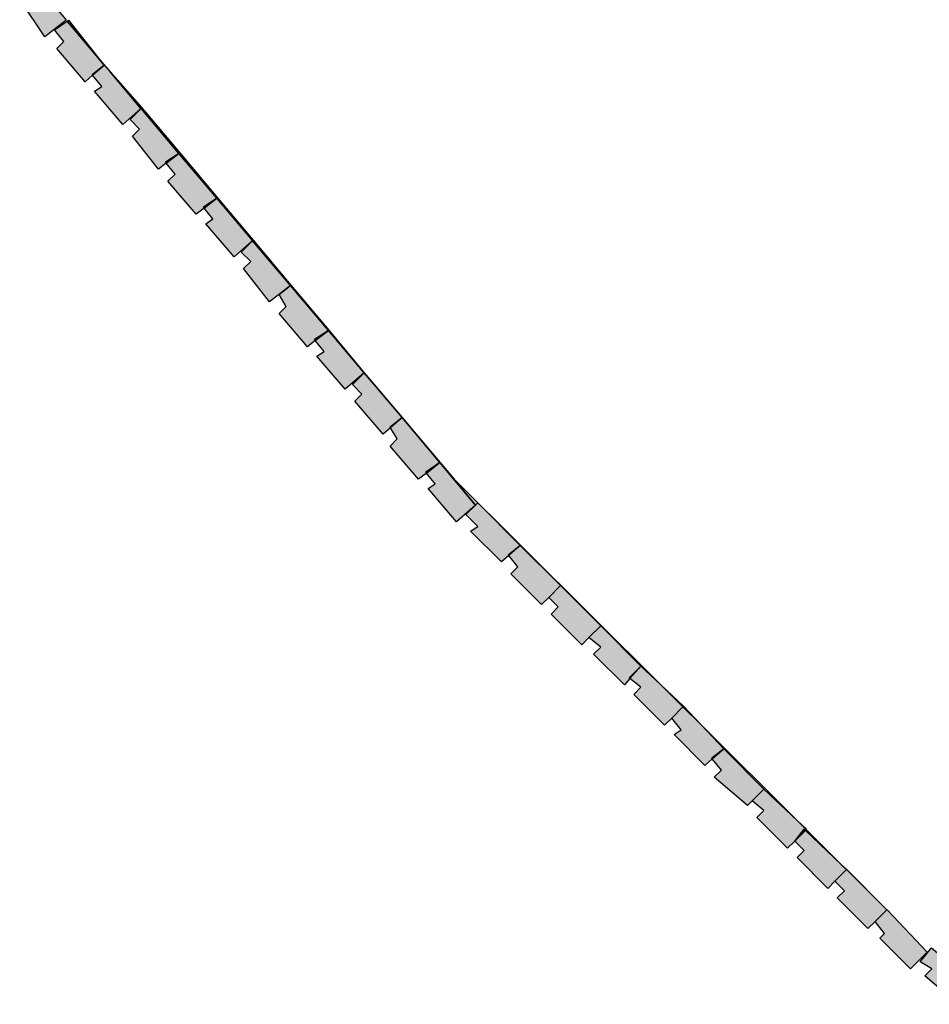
# Model space of a CAD drawing. Header units: millimetres. Extents: x -4985 to 43235, y -185 to 35000.
# Tile 3 of 13: x 12958 to 13343, y 7482 to 7898. Entities that reach past the tile are written whole.
import ezdxf

# ---------------------------------------------------------------- set-up
doc = ezdxf.new("R2010")
doc.units = ezdxf.units.MM
doc.layers.add('A-MURI-NUOVI', color=40, linetype='Continuous')

msp = doc.modelspace()

# ---------------------------------------------------------------- hatches: boundary and pattern name
at = {"layer": 'A-MURI-NUOVI'}
for points in [[(12959, 7906), (12962, 7909), (12958.33, 7913.59), (12963.5, 7917.61), (12973, 7904), (12977.66, 7898.48), (12978, 7898), (12969, 7891), (12959, 7906)], [(12974, 7886), (12977, 7889), (12973, 7894), (12978.41, 7897.6), (12992.22, 7881.25), (12994, 7879), (12989, 7875), (12989.18, 7874.78), (12986, 7872), (12974, 7886)], [(12978.41, 7897.6), (12979, 7898), (12992.22, 7881.25), (12978.41, 7897.6)], [(12994, 7879), (12992.22, 7881.25), (12996.53, 7876.15), (12994, 7879)], [(12994, 7879), (12989.18, 7874.78), (12989, 7875), (12994, 7879)], [(12989.18, 7874.78), (12994, 7879), (12996.53, 7876.15), (13009.62, 7860.67), (13002, 7854), (12990, 7868), (12993, 7870), (12989.18, 7874.78)], [(13010, 7861), (13009.62, 7860.67), (12996.53, 7876.15), (13010, 7861)], [(13006, 7849), (13009, 7852), (13005, 7856), (13009.64, 7860.64), (13025.61, 7841.74), (13020, 7838), (13020.33, 7837.59), (13017, 7835), (13006, 7849)], [(13010, 7861), (13009.64, 7860.64), (13009.62, 7860.67), (13010, 7861)], [(13009.64, 7860.64), (13010, 7861), (13026, 7842), (13025.61, 7841.74), (13009.64, 7860.64)], [(13026, 7842), (13025.63, 7841.71), (13025.61, 7841.74), (13026, 7842)], [(13025.63, 7841.71), (13026, 7842), (13042, 7823), (13041.64, 7822.76), (13025.63, 7841.71)], [(13025.63, 7841.71), (13020.33, 7837.59), (13020, 7838), (13025.61, 7841.74), (13025.63, 7841.71)], [(13020.33, 7837.59), (13025.63, 7841.71), (13041.64, 7822.76), (13036, 7819), (13036.33, 7818.59), (13033, 7816), (13021, 7830), (13024, 7833), (13020.33, 7837.59)], [(13036, 7819), (13041.64, 7822.76), (13041.67, 7822.74), (13036.33, 7818.59), (13036, 7819)], [(13037, 7812), (13040, 7814), (13036.33, 7818.59), (13041.67, 7822.74), (13056.8, 7804.83), (13049, 7798), (13037, 7812)], [(13041.64, 7822.76), (13042, 7823), (13041.67, 7822.74), (13041.64, 7822.76)], [(13057, 7805), (13056.8, 7804.83), (13041.67, 7822.74), (13042, 7823), (13057, 7805)], [(13053, 7793), (13056, 7796), (13052, 7800), (13056.81, 7804.81), (13072.83, 7785.86), (13064, 7779), (13053, 7793)], [(13056.8, 7804.83), (13057, 7805), (13056.81, 7804.81), (13056.8, 7804.83)], [(13056.81, 7804.81), (13057, 7805), (13073, 7786), (13072.83, 7785.86), (13056.81, 7804.81)], [(13088.85, 7766.9), (13083, 7763), (13083.33, 7762.59), (13080, 7760), (13068, 7774), (13071, 7777), (13068, 7782), (13072.83, 7785.86), (13088.85, 7766.9)], [(13089, 7767), (13088.85, 7766.9), (13072.83, 7785.86), (13073, 7786), (13089, 7767)], [(13072.83, 7785.86), (13073, 7786), (13072.83, 7785.86), (13072.83, 7785.86)], [(13083, 7763), (13088.85, 7766.9), (13088.86, 7766.89), (13083.33, 7762.59), (13083, 7763)], [(13084, 7756), (13087, 7758), (13083.33, 7762.59), (13088.86, 7766.89), (13103.99, 7748.99), (13096, 7742), (13084, 7756)], [(13088.85, 7766.9), (13089, 7767), (13088.86, 7766.89), (13088.85, 7766.9)], [(13104, 7749), (13103.99, 7748.99), (13088.86, 7766.89), (13089, 7767), (13104, 7749)], [(13100, 7737), (13103, 7740), (13099, 7744), (13103.99, 7748.99), (13111.27, 7740.36), (13120, 7730), (13115, 7726), (13115.15, 7725.75), (13112, 7723), (13100, 7737)], [(13103.99, 7748.99), (13104, 7749), (13111.27, 7740.36), (13103.99, 7748.99)], [(13104, 7749), (13103.99, 7748.99), (13103.99, 7748.99), (13104, 7749)], [(13120, 7730), (13111.27, 7740.36), (13142, 7704), (13229.46, 7617.01), (13221, 7625), (13204, 7642), (13187, 7659), (13170, 7676), (13152, 7694), (13151, 7693), (13136, 7711), (13120, 7730)], [(13115.15, 7725.75), (13120, 7730), (13136, 7711), (13130, 7707), (13130.33, 7706.59), (13127, 7704), (13115, 7718), (13118, 7721), (13115.15, 7725.75)], [(13120, 7730), (13115.15, 7725.75), (13115, 7726), (13120, 7730)], [(13136, 7711), (13130.33, 7706.59), (13130, 7707), (13136, 7711)], [(13130.33, 7706.59), (13136, 7711), (13151, 7693), (13143, 7686), (13131, 7700), (13134, 7702), (13130.33, 7706.59)], [(13149, 7682), (13152, 7684), (13147, 7689), (13151, 7693), (13152, 7694), (13170, 7676), (13165, 7672), (13165.18, 7671.78), (13162, 7669), (13149, 7682)], [(13170, 7676), (13165.18, 7671.78), (13165, 7672), (13170, 7676)], [(13165.18, 7671.78), (13170, 7676), (13187, 7659), (13182, 7654), (13179, 7651), (13166, 7664), (13169, 7667), (13165.18, 7671.78)], [(13183, 7647), (13186, 7650), (13182, 7654), (13187, 7659), (13204, 7642), (13199, 7637), (13196, 7634), (13183, 7647)], [(13199, 7637), (13204, 7642), (13221, 7625), (13216, 7620), (13216.37, 7619.71), (13214, 7617), (13201, 7630), (13204, 7633), (13199, 7637)], [(13216, 7620), (13221, 7625), (13216.37, 7619.71), (13216, 7620)], [(13238.76, 7607.76), (13234, 7603), (13231, 7600), (13218, 7613), (13221, 7616), (13216.37, 7619.71), (13221, 7625), (13229.46, 7617.01), (13238.76, 7607.76)], [(13239, 7608), (13238.76, 7607.76), (13229.46, 7617.01), (13239, 7608)], [(13235, 7596), (13238, 7598), (13234, 7603), (13238.76, 7607.76), (13246.45, 7600.11), (13256, 7590), (13251, 7586), (13251.18, 7585.78), (13248, 7583), (13235, 7596)], [(13238.76, 7607.76), (13239, 7608), (13246.45, 7600.11), (13238.76, 7607.76)], [(13256, 7590), (13246.45, 7600.11), (13287.04, 7559.74), (13273, 7573), (13256, 7590)], [(13256, 7590), (13251.18, 7585.78), (13251, 7586), (13256, 7590)], [(13251.18, 7585.78), (13256, 7590), (13273, 7573), (13268, 7568), (13266, 7566), (13252, 7578), (13255, 7581), (13251.18, 7585.78)], [(13270, 7561), (13273, 7564), (13268, 7568), (13273, 7573), (13287.04, 7559.74), (13290.9, 7555.9), (13290.51, 7555.51), (13290, 7556), (13286, 7551), (13283, 7548), (13270, 7561)], [(13291, 7556), (13290.9, 7555.9), (13287.04, 7559.74), (13291, 7556)], [(13290.51, 7555.51), (13286, 7551), (13290, 7556), (13290.51, 7555.51)], [(13286, 7551), (13290.51, 7555.51), (13305.86, 7541.02), (13307.95, 7538.95), (13303, 7534), (13300, 7531), (13287, 7544), (13290, 7547), (13286, 7551)], [(13290.51, 7555.51), (13290.9, 7555.9), (13305.86, 7541.02), (13290.51, 7555.51)], [(13303, 7534), (13307.95, 7538.95), (13324.99, 7521.99), (13320, 7517), (13317, 7514), (13304, 7527), (13307, 7530), (13303, 7534)], [(13308, 7539), (13307.95, 7538.95), (13305.86, 7541.02), (13308, 7539)], [(13307.95, 7538.95), (13308, 7539), (13325, 7522), (13324.99, 7521.99), (13307.95, 7538.95)], [(13320, 7517), (13324.99, 7521.99), (13325.25, 7521.73), (13342, 7504), (13335, 7497), (13322, 7510), (13324, 7512), (13320, 7517)], [(13324.99, 7521.99), (13325, 7522), (13325.25, 7521.73), (13324.99, 7521.99)], [(13341, 7494), (13344, 7497), (13339, 7500), (13343.86, 7505.83), (13349.06, 7501.5), (13362, 7490), (13355, 7482), (13341, 7494)]]:
    msp.add_hatch(color=40, dxfattribs=at).paths.add_polyline_path(points)

# ---------------------------------------------------------------- linework, layer by layer
for points in [[(12959, 7906), (12962, 7909), (12958.33, 7913.59), (12963.5, 7917.61), (12973, 7904), (12977.66, 7898.48), (12978, 7898), (12969, 7891), (12959, 7906)], [(12974, 7886), (12977, 7889), (12973, 7894), (12978.41, 7897.6), (12992.22, 7881.25), (12994, 7879), (12989, 7875), (12989.18, 7874.78), (12986, 7872), (12974, 7886)], [(12978.41, 7897.6), (12979, 7898), (12992.22, 7881.25), (12978.41, 7897.6)], [(12994, 7879), (12992.22, 7881.25), (12996.53, 7876.15), (12994, 7879)], [(12994, 7879), (12989.18, 7874.78), (12989, 7875), (12994, 7879)], [(12989.18, 7874.78), (12994, 7879), (12996.53, 7876.15), (13009.62, 7860.67), (13002, 7854), (12990, 7868), (12993, 7870), (12989.18, 7874.78)], [(13010, 7861), (13009.62, 7860.67), (12996.53, 7876.15), (13010, 7861)], [(13006, 7849), (13009, 7852), (13005, 7856), (13009.64, 7860.64), (13025.61, 7841.74), (13020, 7838), (13020.33, 7837.59), (13017, 7835), (13006, 7849)], [(13010, 7861), (13009.64, 7860.64), (13009.62, 7860.67), (13010, 7861)], [(13009.64, 7860.64), (13010, 7861), (13026, 7842), (13025.61, 7841.74), (13009.64, 7860.64)], [(13026, 7842), (13025.63, 7841.71), (13025.61, 7841.74), (13026, 7842)], [(13025.63, 7841.71), (13026, 7842), (13042, 7823), (13041.64, 7822.76), (13025.63, 7841.71)], [(13025.63, 7841.71), (13020.33, 7837.59), (13020, 7838), (13025.61, 7841.74), (13025.63, 7841.71)], [(13020.33, 7837.59), (13025.63, 7841.71), (13041.64, 7822.76), (13036, 7819), (13036.33, 7818.59), (13033, 7816), (13021, 7830), (13024, 7833), (13020.33, 7837.59)], [(13036, 7819), (13041.64, 7822.76), (13041.67, 7822.74), (13036.33, 7818.59), (13036, 7819)], [(13037, 7812), (13040, 7814), (13036.33, 7818.59), (13041.67, 7822.74), (13056.8, 7804.83), (13049, 7798), (13037, 7812)], [(13041.64, 7822.76), (13042, 7823), (13041.67, 7822.74), (13041.64, 7822.76)], [(13057, 7805), (13056.8, 7804.83), (13041.67, 7822.74), (13042, 7823), (13057, 7805)], [(13053, 7793), (13056, 7796), (13052, 7800), (13056.81, 7804.81), (13072.83, 7785.86), (13064, 7779), (13053, 7793)], [(13056.8, 7804.83), (13057, 7805), (13056.81, 7804.81), (13056.8, 7804.83)], [(13056.81, 7804.81), (13057, 7805), (13073, 7786), (13072.83, 7785.86), (13056.81, 7804.81)], [(13088.85, 7766.9), (13083, 7763), (13083.33, 7762.59), (13080, 7760), (13068, 7774), (13071, 7777), (13068, 7782), (13072.83, 7785.86), (13088.85, 7766.9)], [(13089, 7767), (13088.85, 7766.9), (13072.83, 7785.86), (13073, 7786), (13089, 7767)], [(13072.83, 7785.86), (13073, 7786), (13072.83, 7785.86), (13072.83, 7785.86)], [(13083, 7763), (13088.85, 7766.9), (13088.86, 7766.89), (13083.33, 7762.59), (13083, 7763)], [(13084, 7756), (13087, 7758), (13083.33, 7762.59), (13088.86, 7766.89), (13103.99, 7748.99), (13096, 7742), (13084, 7756)], [(13088.85, 7766.9), (13089, 7767), (13088.86, 7766.89), (13088.85, 7766.9)], [(13104, 7749), (13103.99, 7748.99), (13088.86, 7766.89), (13089, 7767), (13104, 7749)], [(13100, 7737), (13103, 7740), (13099, 7744), (13103.99, 7748.99), (13111.27, 7740.36), (13120, 7730), (13115, 7726), (13115.15, 7725.75), (13112, 7723), (13100, 7737)], [(13103.99, 7748.99), (13104, 7749), (13111.27, 7740.36), (13103.99, 7748.99)], [(13104, 7749), (13103.99, 7748.99), (13103.99, 7748.99), (13104, 7749)], [(13120, 7730), (13111.27, 7740.36), (13142, 7704), (13229.46, 7617.01), (13221, 7625), (13204, 7642), (13187, 7659), (13170, 7676), (13152, 7694), (13151, 7693), (13136, 7711), (13120, 7730)], [(13115.15, 7725.75), (13120, 7730), (13136, 7711), (13130, 7707), (13130.33, 7706.59), (13127, 7704), (13115, 7718), (13118, 7721), (13115.15, 7725.75)], [(13120, 7730), (13115.15, 7725.75), (13115, 7726), (13120, 7730)], [(13136, 7711), (13130.33, 7706.59), (13130, 7707), (13136, 7711)], [(13130.33, 7706.59), (13136, 7711), (13151, 7693), (13143, 7686), (13131, 7700), (13134, 7702), (13130.33, 7706.59)], [(13149, 7682), (13152, 7684), (13147, 7689), (13151, 7693), (13152, 7694), (13170, 7676), (13165, 7672), (13165.18, 7671.78), (13162, 7669), (13149, 7682)], [(13170, 7676), (13165.18, 7671.78), (13165, 7672), (13170, 7676)], [(13165.18, 7671.78), (13170, 7676), (13187, 7659), (13182, 7654), (13179, 7651), (13166, 7664), (13169, 7667), (13165.18, 7671.78)], [(13183, 7647), (13186, 7650), (13182, 7654), (13187, 7659), (13204, 7642), (13199, 7637), (13196, 7634), (13183, 7647)], [(13199, 7637), (13204, 7642), (13221, 7625), (13216, 7620), (13216.37, 7619.71), (13214, 7617), (13201, 7630), (13204, 7633), (13199, 7637)], [(13216, 7620), (13221, 7625), (13216.37, 7619.71), (13216, 7620)], [(13238.76, 7607.76), (13234, 7603), (13231, 7600), (13218, 7613), (13221, 7616), (13216.37, 7619.71), (13221, 7625), (13229.46, 7617.01), (13238.76, 7607.76)], [(13239, 7608), (13238.76, 7607.76), (13229.46, 7617.01), (13239, 7608)], [(13235, 7596), (13238, 7598), (13234, 7603), (13238.76, 7607.76), (13246.45, 7600.11), (13256, 7590), (13251, 7586), (13251.18, 7585.78), (13248, 7583), (13235, 7596)], [(13238.76, 7607.76), (13239, 7608), (13246.45, 7600.11), (13238.76, 7607.76)], [(13256, 7590), (13246.45, 7600.11), (13287.04, 7559.74), (13273, 7573), (13256, 7590)], [(13256, 7590), (13251.18, 7585.78), (13251, 7586), (13256, 7590)], [(13251.18, 7585.78), (13256, 7590), (13273, 7573), (13268, 7568), (13266, 7566), (13252, 7578), (13255, 7581), (13251.18, 7585.78)], [(13270, 7561), (13273, 7564), (13268, 7568), (13273, 7573), (13287.04, 7559.74), (13290.9, 7555.9), (13290.51, 7555.51), (13290, 7556), (13286, 7551), (13283, 7548), (13270, 7561)], [(13291, 7556), (13290.9, 7555.9), (13287.04, 7559.74), (13291, 7556)], [(13290.51, 7555.51), (13286, 7551), (13290, 7556), (13290.51, 7555.51)], [(13286, 7551), (13290.51, 7555.51), (13305.86, 7541.02), (13307.95, 7538.95), (13303, 7534), (13300, 7531), (13287, 7544), (13290, 7547), (13286, 7551)], [(13290.51, 7555.51), (13290.9, 7555.9), (13305.86, 7541.02), (13290.51, 7555.51)], [(13303, 7534), (13307.95, 7538.95), (13324.99, 7521.99), (13320, 7517), (13317, 7514), (13304, 7527), (13307, 7530), (13303, 7534)], [(13308, 7539), (13307.95, 7538.95), (13305.86, 7541.02), (13308, 7539)], [(13307.95, 7538.95), (13308, 7539), (13325, 7522), (13324.99, 7521.99), (13307.95, 7538.95)], [(13320, 7517), (13324.99, 7521.99), (13325.25, 7521.73), (13342, 7504), (13335, 7497), (13322, 7510), (13324, 7512), (13320, 7517)], [(13324.99, 7521.99), (13325, 7522), (13325.25, 7521.73), (13324.99, 7521.99)], [(13341, 7494), (13344, 7497), (13339, 7500), (13343.86, 7505.83), (13349.06, 7501.5), (13362, 7490), (13355, 7482), (13341, 7494)]]:
    msp.add_lwpolyline(points, close=True, dxfattribs=at)

doc.saveas('drawing.dxf')
